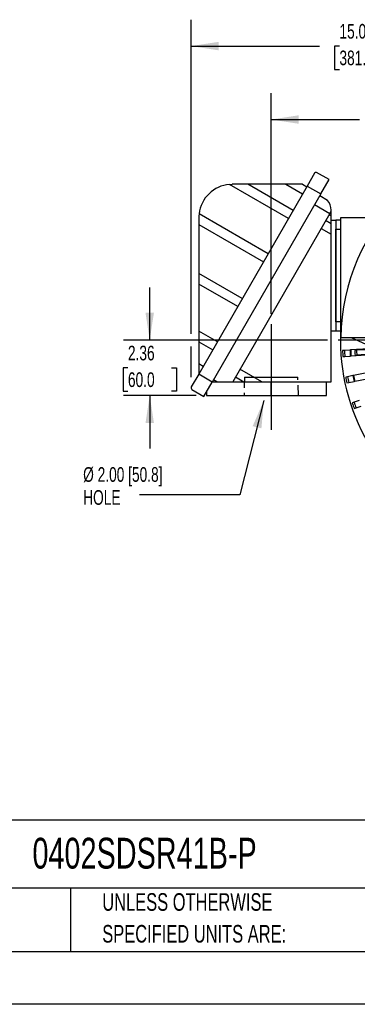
# Model space of a CAD drawing. Header units: inches. Extents: x 0 to 99, y 0 to 76.5.
# Tile 5 of 13: x 55.9 to 70.3, y 0 to 42. Entities that reach past the tile are written whole.
import ezdxf

# ---------------------------------------------------------------- set-up
doc = ezdxf.new("R2010")
doc.units = ezdxf.units.IN
doc.header["$LTSCALE"] = 9
doc.header["$MEASUREMENT"] = 0
doc.linetypes.add('CENTERX2', pattern=[0.8, 0.5, -0.1, 0.1, -0.1])
doc.linetypes.add('HIDDEN', pattern=[0.075, 0.05, -0.025])
doc.layers.add('CENTER', color=40, linetype='CENTERX2')
doc.layers.add('HIDDEN', color=102, linetype='HIDDEN')
doc.layers.add('DIMENSIONS', color=140, linetype='Continuous', lineweight=25)
doc.layers.add('TEXT', color=140, linetype='Continuous', lineweight=25)
doc.styles.add('SLDTEXTSTYLE0', font='TXT', dxfattribs={"width": 0.7})
doc.dimstyles.new('SLDDIMSTYLE2', dxfattribs={"dimtxt": 0.625, "dimasz": 1.17, "dimexe": 0, "dimexo": 0.0625, "dimgap": 0.15625, "dimtad": 0, "dimtih": 1, "dimtoh": 1, "dimrnd": 1e-09, "dimzin": 12, "dimdsep": 46, "dimtxsty": 'SLDTEXTSTYLE0', "dimsah": 1, "dimcen": 0.09, "dimadec": 0, "dimazin": 3, "dimtfac": 1, "dimtofl": 0, "dimtmove": 0, "dimatfit": 3, "dimfxl": 0, "dimfrac": 2, "dimtolj": 1, "dimtzin": 12, "dimarcsym": 0})
doc.dimstyles.new('SLDDIMSTYLE3', dxfattribs={"dimtxt": 0.625, "dimasz": 1.17, "dimexe": 0, "dimexo": 0.0625, "dimgap": 0.15625, "dimtad": 0, "dimtih": 1, "dimtoh": 1, "dimrnd": 1e-09, "dimzin": 12, "dimdsep": 46, "dimtxsty": 'SLDTEXTSTYLE0', "dimsah": 1, "dimcen": 0.09, "dimadec": 0, "dimazin": 3, "dimtfac": 1, "dimtmove": 0, "dimatfit": 0, "dimfxl": 0, "dimfrac": 2, "dimtolj": 1, "dimtzin": 12, "dimarcsym": 0})
doc.dimstyles.new('SLDDIMSTYLE4', dxfattribs={"dimtxt": 0.18, "dimasz": 1.17, "dimexe": 0, "dimexo": 0.0625, "dimgap": 0, "dimtad": 0, "dimtih": 1, "dimtoh": 1, "dimdec": 0, "dimrnd": 1e-09, "dimzin": 0, "dimdsep": 46, "dimtxsty": 'Standard', "dimsah": 1, "dimcen": 0.09, "dimadec": 0, "dimazin": 0, "dimtfac": 1.17, "dimtdec": 0, "dimtofl": 0, "dimtmove": 0, "dimatfit": 3, "dimfxl": 0, "dimfrac": 2, "dimtolj": 1, "dimtzin": 0, "dimarcsym": 0})

# ---------------------------------------------------------------- blocks, each defined once
blk = doc.blocks.new('SW_NOTE_0_2')
at = {"layer": 'TEXT', "color": 0, "linetype": 'CENTERX2', "lineweight": 18, "char_height": 0.75, "attachment_point": 1, "style": 'SLDTEXTSTYLE0'}
for s, insert in [('UNLESS OTHERWISE', (0, 0.967)), ('SPECIFIED UNITS ARE:', (0, -0.388))]:
    blk.add_mtext(s, dxfattribs=dict(at, insert=insert))
blk = doc.blocks.new('_D_13')
at = {"layer": 'DIMENSIONS'}
for p, q in [((61.412, 28.297), (61.412, 30.547)), ((68.99, 28.297), (60.287, 28.297)), ((60.483, 27.115), (60.273, 27.115)), ((60.273, 27.115), (60.273, 26.121)), ((62.341, 27.115), (62.55, 27.115)), ((62.55, 27.115), (62.55, 26.121)), ((60.273, 26.121), (60.483, 26.121)), ((62.55, 26.121), (62.341, 26.121)), ((63.385, 25.935), (60.287, 25.935)), ((61.412, 25.935), (61.412, 23.685))]:
    blk.add_line(p, q, dxfattribs=at)
for points in [[(61.412, 28.297), (61.592, 29.467), (61.232, 29.467)], [(61.412, 25.935), (61.232, 24.765), (61.592, 24.765)]]:
    blk.add_solid(points, dxfattribs=at)
at = {"layer": 'DIMENSIONS', "char_height": 0.625, "attachment_point": 1, "style": 'SLDTEXTSTYLE0'}
for s, insert in [('2.36', (60.483, 28.061)), ('60.0', (60.483, 26.927))]:
    blk.add_mtext(s, dxfattribs=dict(at, insert=insert))
blk = doc.blocks.new('_D_14')
at = {"layer": 'DIMENSIONS'}
for p, q in [((66.591, 29.423), (66.591, 38.823)), ((78.205, 37.513), (78.205, 38.823)), ((66.591, 37.698), (70.362, 37.698)), ((71.209, 37.697), (70.999, 37.697)), ((70.999, 37.697), (70.999, 36.703)), ((73.587, 37.697), (73.797, 37.697)), ((73.797, 37.697), (73.797, 36.703)), ((78.205, 37.698), (74.434, 37.698)), ((70.999, 36.703), (71.209, 36.703)), ((73.797, 36.703), (73.587, 36.703))]:
    blk.add_line(p, q, dxfattribs=at)
for points in [[(66.591, 37.698), (67.761, 37.518), (67.761, 37.878)], [(78.205, 37.698), (77.035, 37.878), (77.035, 37.518)]]:
    blk.add_solid(points, dxfattribs=at)
at = {"layer": 'DIMENSIONS', "char_height": 0.625, "attachment_point": 1, "style": 'SLDTEXTSTYLE0'}
for s, insert in [('11.61', (71.209, 38.642)), ('295.0', (71.209, 37.508))]:
    blk.add_mtext(s, dxfattribs=dict(at, insert=insert))
blk = doc.blocks.new('_D_15')
at = {"layer": 'DIMENSIONS'}
for p, q in [((63.175, 28.567), (63.175, 41.952)), ((78.205, 37.513), (78.205, 41.952)), ((63.175, 40.827), (68.654, 40.827)), ((69.501, 40.826), (69.291, 40.826)), ((69.291, 40.826), (69.291, 39.832)), ((71.879, 40.826), (72.089, 40.826)), ((72.089, 40.826), (72.089, 39.832)), ((78.205, 40.827), (72.726, 40.827)), ((69.291, 39.832), (69.501, 39.832)), ((72.089, 39.832), (71.879, 39.832)), ((63.175, 26.716), (63.175, 28.027))]:
    blk.add_line(p, q, dxfattribs=at)
for points in [[(63.175, 40.827), (64.345, 40.647), (64.345, 41.007)], [(78.205, 40.827), (77.035, 41.007), (77.035, 40.647)]]:
    blk.add_solid(points, dxfattribs=at)
at = {"layer": 'DIMENSIONS', "char_height": 0.625, "attachment_point": 1, "style": 'SLDTEXTSTYLE0'}
for s, insert in [('15.03', (69.501, 41.771)), ('381.8', (69.501, 40.638))]:
    blk.add_mtext(s, dxfattribs=dict(at, insert=insert))
blk = doc.blocks.new('SW_NOTE_0_8')
at = {"layer": 'TEXT', "color": 0, "linetype": 'CENTERX2', "lineweight": 18, "char_height": 0.625, "attachment_point": 1, "style": 'SLDTEXTSTYLE0'}
for s, insert in [('Ø 2.00 [50.8]', (-2.402, 1.176)), ('HOLE', (-2.402, 0.196))]:
    blk.add_mtext(s, dxfattribs=dict(at, insert=insert))
blk = doc.blocks.new('SW_CENTERMARKSYMBOL_1')
at = {"layer": 'CENTER', "color": 0}
for p, q in [((0, 0.2), (0, 8.765)), ((-0.2, 0), (-8.765, 0)), ((0, 0), (-0.1, 0)), ((0, 0), (0, 0.1)), ((0, 0), (0, -0.1)), ((0, 0), (0.1, 0)), ((0.2, 0), (8.765, 0)), ((0, -0.2), (0, -8.765))]:
    blk.add_line(p, q, dxfattribs=at)

msp = doc.modelspace()

# ---------------------------------------------------------------- linework, layer by layer
for p, q in [((68.441, 35.4089), (68.1247, 34.861)), ((69.0586, 35.1401), (68.5292, 35.4457)), ((68.1247, 34.861), (63.4987, 26.8485)), ((64.8115, 34.9334), (64.9262, 34.938)), ((67.3277, 33.4806), (64.8115, 34.9334)), ((65.5905, 34.938), (64.9262, 34.938)), ((67.5245, 33.8214), (65.5905, 34.938)), ((67.2196, 34.938), (65.5905, 34.938)), ((67.2196, 34.938), (67.9318, 34.5268)), ((67.9282, 34.938), (67.2196, 34.938)), ((67.9282, 34.938), (68.1089, 34.8337)), ((68.1247, 34.861), (68.7043, 34.5263)), ((68.7043, 34.5263), (69.0586, 35.1401)), ((68.7043, 34.5263), (64.0783, 26.5139)), ((68.9971, 34.255), (68.66, 34.4496)), ((68.4435, 34.0746), (69.0913, 33.7006)), ((66.461, 31.9794), (63.5177, 33.6787)), ((69.0913, 33.7006), (64.9489, 26.5257)), ((69.0618, 33.6494), (69.15, 33.5984)), ((69.0913, 33.7006), (69.15, 33.8023)), ((69.15, 33.8023), (69.15, 33.8436)), ((69.15, 33.5984), (69.15, 33.8023)), ((69.15, 33.2553), (69.15, 33.5984)), ((63.5089, 33.5207), (63.5089, 33.2294)), ((63.5089, 33.2294), (66.2642, 31.6386)), ((63.5089, 33.2294), (63.5089, 31.1392)), ((69.15, 33.2553), (68.9132, 33.3921)), ((69.15, 33.4154), (69.3469, 33.4154)), ((69.15, 32.8099), (69.15, 33.2553)), ((69.5437, 33.4154), (69.3469, 33.4154)), ((69.3469, 33.4154), (69.3469, 28.691)), ((69.5437, 33.5139), (69.5437, 28.5926)), ((71.3056, 33.5139), (69.5437, 33.5139)), ((68.7203, 33.058), (69.15, 32.8099)), ((69.15, 26.5257), (69.15, 32.8099)), ((69.3469, 29.0847), (69.3469, 33.0217)), ((69.3469, 33.0217), (69.5437, 33.0217)), ((63.5089, 31.1392), (63.5089, 30.6848)), ((65.3591, 30.0709), (63.5089, 31.1392)), ((65.1624, 29.7301), (63.5089, 30.6848)), ((63.5089, 30.6848), (63.5089, 28.6831)), ((69.5437, 29.0847), (69.3469, 29.0847)), ((64.2956, 28.2289), (63.5089, 28.6831)), ((63.5089, 28.6831), (63.5089, 28.2288)), ((69.15, 28.691), (69.3469, 28.691)), ((69.3469, 28.691), (69.5437, 28.691)), ((69.5437, 28.5926), (69.5606, 28.5926)), ((63.5089, 28.2288), (64.0989, 27.8881)), ((63.5089, 28.2288), (63.5089, 27.2882)), ((69.5564, 28.4154), (71.7102, 28.4154)), ((70.0024, 28.4154), (70.9363, 27.98)), ((69.7124, 27.8615), (69.6338, 27.8563)), ((69.9481, 27.8771), (69.7124, 27.8615)), ((69.9794, 27.8792), (69.9481, 27.8771)), ((71.0061, 27.9474), (69.9794, 27.8792)), ((69.9964, 27.6239), (71.0652, 27.6949)), ((70.2288, 27.8662), (70.153, 27.8611)), ((70.6041, 27.8911), (70.2288, 27.8662)), ((70.2418, 27.6698), (70.6171, 27.6947)), ((63.6916, 27.1827), (63.5089, 27.2882)), ((63.5089, 27.2882), (63.5089, 26.8791)), ((69.6508, 27.6009), (69.7294, 27.6061)), ((69.7294, 27.6061), (69.9651, 27.6218)), ((69.9651, 27.6218), (69.9964, 27.6239)), ((70.166, 27.6647), (70.2418, 27.6698)), ((63.5144, 26.8758), (63.5089, 26.8791)), ((66.1915, 26.5257), (65.2595, 27.0637)), ((71.157, 27.0067), (70.107, 26.795)), ((63.4987, 26.8485), (63.1851, 26.3054)), ((64.0783, 26.5139), (63.4987, 26.8485)), ((63.7254, 25.9026), (64.0783, 26.5139)), ((64.0851, 26.5257), (64.2745, 26.5257)), ((64.2745, 26.5257), (64.1325, 26.6077)), ((64.2745, 26.5257), (64.9489, 26.5257)), ((64.9489, 26.5257), (65.42, 26.5257)), ((65.0666, 26.7297), (65.42, 26.5257)), ((65.42, 26.5257), (66.1915, 26.5257)), ((66.1915, 26.5257), (69.15, 26.5257)), ((66.591, 25.9351), (66.591, 26.5257)), ((68.9532, 25.9351), (68.9532, 26.5257)), ((69.8447, 26.7421), (69.7675, 26.7265)), ((69.818, 26.4757), (69.8952, 26.4912)), ((70.0762, 26.7888), (69.8447, 26.7421)), ((69.8952, 26.4912), (70.1268, 26.5379)), ((70.107, 26.795), (70.0762, 26.7888)), ((70.1268, 26.5379), (70.1576, 26.5441)), ((70.1576, 26.5441), (71.2076, 26.7558)), ((63.214, 26.1979), (63.7254, 25.9026)), ((63.8351, 26.0926), (63.8351, 25.9351)), ((63.8351, 25.9351), (66.591, 25.9351)), ((66.591, 25.9351), (68.9532, 25.9351)), ((70.1238, 25.65), (70.0493, 25.6244)), ((70.3472, 25.7269), (70.1238, 25.65)), ((70.1326, 25.3824), (70.2071, 25.408)), ((70.2071, 25.408), (70.4305, 25.485))]:
    msp.add_line(p, q)
at = {"color": 7, "linetype": 'Continuous'}
msp.add_line((99.0009, 0.0009), (0.0009, 0.0009), dxfattribs=at)
at = {"flags": 128}
msp.add_lwpolyline([(63.5177, 33.6787), (63.5111, 33.6), (63.5089, 33.5207)], dxfattribs=at)
for centre, radius, start, end in [((78.2052, 28.2973), 8.6496, 0.7824, 179.2176), ((68.5092, 35.3696), 0.0787, 75.30235, 150), ((64.9262, 33.5207), 1.4173, 94.64083, 173.59898), ((68.5201, 33.8436), 0.6299, 360, 40.78002), ((78.2052, 28.2973), 8.6654, 178.04724, 210.28597), ((78.2052, 28.2973), 8.5827, 182.94579, 184.65421), ((78.2052, 28.2973), 8.5039, 182.93788, 184.66212), ((78.2052, 28.2973), 8.2677, 182.91324, 184.68676), ((78.2052, 28.2973), 8.2363, 182.90987, 184.69013), ((78.2052, 28.2973), 8.064, 183.10066, 184.49934), ((78.2052, 28.2973), 7.988, 183.09401, 184.50599), ((78.2052, 28.2973), 8.5827, 190.54579, 192.25421), ((78.2052, 28.2973), 8.5039, 190.53788, 192.26212), ((78.2052, 28.2973), 8.2677, 190.51324, 192.28676), ((78.2052, 28.2973), 8.2363, 190.50987, 192.29013), ((63.2533, 26.2661), 0.0787, 150, 240), ((78.2052, 28.2973), 8.5827, 198.14579, 199.85421), ((78.2052, 28.2973), 8.5039, 198.13788, 199.86212)]:
    msp.add_arc(centre, radius, start, end)
at = {"layer": 'CENTER'}
msp.add_line((66.591, 28.9725), (66.591, 23.6851), dxfattribs=at)
at = {"layer": 'HIDDEN'}
for p, q in [((65.4562, 26.7225), (65.4316, 25.9351)), ((67.7504, 25.9351), (67.7258, 26.7225))]:
    msp.add_line(p, q, dxfattribs=at)
at = {"layer": 'HIDDEN', "linetype": 'CENTERX2'}
msp.add_line((65.4562, 26.7225), (67.7258, 26.7225), dxfattribs=at)
at = {"layer": 'TEXT'}
for p, q in [((96.75, 7.84), (2.25, 7.84)), ((96.75, 4.95), (2.25, 4.95)), ((58.0323, 4.95), (58.0323, 2.25)), ((2.25, 2.25), (96.75, 2.25))]:
    msp.add_line(p, q, dxfattribs=at)

# ---------------------------------------------------------------- block references
at = {"layer": 'CENTER'}
msp.add_blockref('SW_CENTERMARKSYMBOL_1', (78.2052, 28.2973), dxfattribs=at)
at = {"layer": 'TEXT', "linetype": 'CENTERX2', "lineweight": 18}
for name, p in [('SW_NOTE_0_8', (60.976, 21.711)), ('SW_NOTE_0_2', (59.3886, 3.7685))]:
    msp.add_blockref(name, p, dxfattribs=at)

# ---------------------------------------------------------------- texts
at = {"layer": 'TEXT', "linetype": 'CENTERX2', "lineweight": 18, "insert": (56.4122, 7.0966), "char_height": 1.3125, "attachment_point": 1, "style": 'SLDTEXTSTYLE0'}
msp.add_mtext('0402SDSR41B-P', dxfattribs=at)

# ---------------------------------------------------------------- dimensions: what is measured, and where the dimension line sits
at = {"layer": 'DIMENSIONS'}
for base, p2, picture, middle in [((63.1746, 40.8271), (63.1746, 26.2661), '_D_15', (70.6899, 40.8271)), ((66.591, 37.698), (66.591, 28.9725), '_D_14', (72.3981, 37.698))]:
    dim = msp.add_linear_dim(base=base, p1=(78.2052, 37.0627), p2=p2, dimstyle='SLDDIMSTYLE2', dxfattribs=at)
    dim.commit()
    dim.dimension.update_dxf_attribs({"geometry": picture, "text_midpoint": middle, "dimtype": 160})
dim = msp.add_linear_dim(base=(61.4117, 28.2973), p1=(63.8351, 25.9351), p2=(69.4398, 28.2973), angle=90, dimstyle='SLDDIMSTYLE3', dxfattribs=at)
dim.commit()
dim.dimension.update_dxf_attribs({"geometry": '_D_13', "text_midpoint": (61.4117, 27.1162), "dimtype": 160})

# ---------------------------------------------------------------- leaders
at = {"layer": 'TEXT', "linetype": 'CENTERX2', "lineweight": 18}
msp.add_leader([(66.2762, 25.7218), (65.2569, 21.711), (60.976, 21.711)], dimstyle='SLDDIMSTYLE4', dxfattribs=at)

doc.saveas('drawing.dxf')
